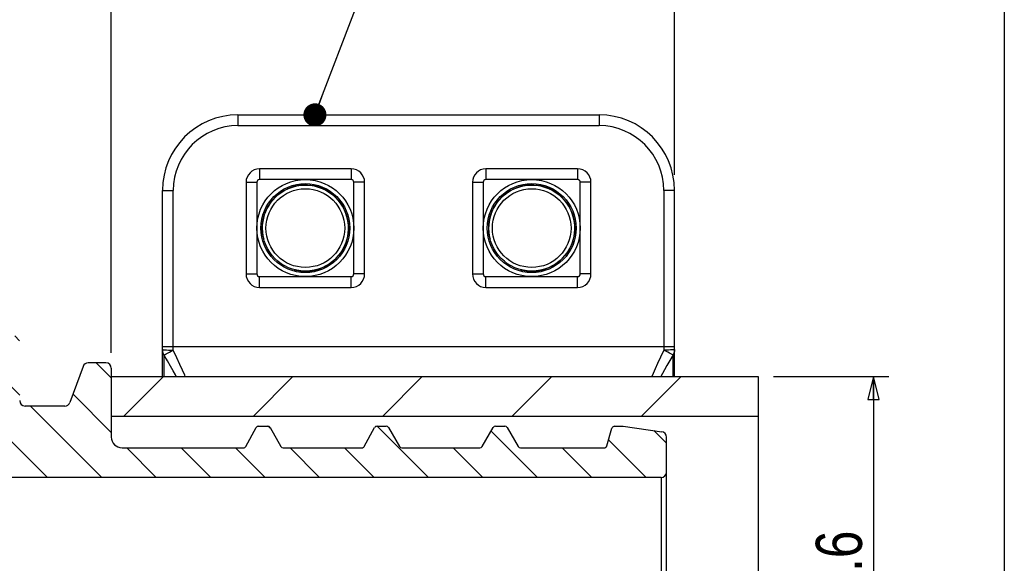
# Model space of a CAD drawing. Header units: millimetres. Extents: x 17 to 597, y 16 to 406.
# Tile 42 of 43: x 453 to 581, y 246 to 317. Entities that reach past the tile are written whole.
import ezdxf

# ---------------------------------------------------------------- set-up
doc = ezdxf.new("R2010")
doc.units = ezdxf.units.MM
doc.header["$LTSCALE"] = 32.67
doc.layers.get('0').update_dxf_attribs({"linetype": 'CONTINUOUS'})
for name, color, linetype in [('AXES', 7, 'CONTINUOUS'), ('CHAMFERS', 7, 'CONTINUOUS'), ('ROUNDS', 7, 'CONTINUOUS')]:
    doc.layers.add(name, color=color, linetype=linetype)
doc.styles.get("Standard").update_dxf_attribs({"font": 'txt', "width": 0.8})
doc.dimstyles.new('DIMSTYLE_1', dxfattribs={"dimtxt": 6, "dimasz": 3, "dimexe": 2, "dimexo": 2, "dimgap": 1.5, "dimtad": 1, "dimdec": 4, "dimlfac": 1.428571, "dimzin": 0, "dimdsep": 46, "dimtxsty": 'Standard', "dimblk": 'CLOSED', "dimblk1": 'CLOSED', "dimblk2": 'CLOSED', "dimcen": 0.09, "dimazin": 0, "dimtp": 0.5, "dimtm": 0.5, "dimtfac": 1, "dimtdec": 4, "dimtofl": 0, "dimtmove": 0, "dimatfit": 3, "dimldrblk": 'CLOSED', "dimfxl": 1, "dimtolj": 1, "dimtzin": 0, "dimarcsym": 0})
doc.dimstyles.new('DIMSTYLE_3', dxfattribs={"dimtxt": 6, "dimasz": 3, "dimexe": 2, "dimexo": 2, "dimgap": 1.5, "dimtad": 1, "dimdec": 0, "dimlfac": 1.428571, "dimzin": 0, "dimdsep": 46, "dimtxsty": 'Standard', "dimblk": 'CLOSED', "dimblk1": 'CLOSED', "dimblk2": 'CLOSED', "dimcen": 0.09, "dimazin": 0, "dimtp": 0.3, "dimtm": 0.3, "dimtfac": 1, "dimtdec": 0, "dimtofl": 0, "dimtmove": 0, "dimatfit": 3, "dimldrblk": 'CLOSED', "dimfxl": 1, "dimtolj": 1, "dimtzin": 0, "dimarcsym": 0})
doc.dimstyles.new('DIMSTYLE_4', dxfattribs={"dimtxt": 6, "dimasz": 3, "dimexe": 2, "dimexo": 2, "dimgap": 1.5, "dimtad": 1, "dimdec": 0, "dimlfac": 1.428571, "dimzin": 0, "dimdsep": 46, "dimtxsty": 'Standard', "dimblk": 'CLOSED', "dimblk1": 'CLOSED', "dimblk2": 'CLOSED', "dimcen": 0.09, "dimazin": 0, "dimtp": 0.5, "dimtm": 0.5, "dimtfac": 1, "dimtdec": 0, "dimtofl": 0, "dimtmove": 0, "dimatfit": 3, "dimldrblk": 'CLOSED', "dimfxl": 1, "dimtolj": 1, "dimtzin": 0, "dimarcsym": 0})
doc.dimstyles.get("Standard").update_dxf_attribs({"dimtxt": 6, "dimasz": 3, "dimexe": 2, "dimexo": 2, "dimtad": 1, "dimzin": 0, "dimdsep": 46, "dimtxsty": 'Standard', "dimblk": 'CLOSED', "dimblk1": 'CLOSED', "dimblk2": 'CLOSED', "dimcen": 0.09, "dimazin": 0, "dimtol": 1, "dimtp": 0.025, "dimtm": 0.025, "dimtfac": 1, "dimtofl": 0, "dimtmove": 0, "dimatfit": 3, "dimldrblk": 'CLOSED', "dimfxl": 1, "dimtolj": 1, "dimtzin": 0, "dimarcsym": 0})

# ---------------------------------------------------------------- blocks, each defined once
blk = doc.blocks.new('_CLOSED')
at = {"color": 0, "linetype": 'ByBlock'}
for p, q in [((0, 0), (-1, 0.25)), ((-1, 0.25), (-1, -0.25)), ((-1, -0.25), (0, 0)), ((-1, 0), (0, 0))]:
    blk.add_line(p, q, dxfattribs=at)
blk = doc.blocks.new('*D3')
at = {"color": 2, "linetype": 'Continuous', "transparency": 16777216}
for p, q in [((551.21, 270.39), (562.71, 270.39)), ((562.71, 270.39), (566.21, 270.39)), ((564.21, 270.39), (564.21, 226.64)), ((564.21, 182.89), (564.21, 226.64)), ((551.21, 182.89), (562.71, 182.89)), ((562.71, 182.89), (566.21, 182.89))]:
    blk.add_line(p, q, dxfattribs=at)
at = {"color": 2, "linetype": 'Continuous', "transparency": 16777216, "xscale": 3, "yscale": 3, "zscale": 3}
for p, rotation in [((564.21, 270.39), 90), ((564.21, 182.89), 270)]:
    blk.add_blockref('_CLOSED', p, dxfattribs=dict(at, rotation=rotation))
at = {"color": 2, "linetype": 'Continuous', "transparency": 16777216, "insert": (556.71, 226.64), "char_height": 6, "width": 67.2, "attachment_point": 2, "rotation": 90, "line_spacing_factor": 0.9}
blk.add_mtext('125 SDR17,17.6', dxfattribs=at)
blk = doc.blocks.new('*D5')
at = {"color": 2, "linetype": 'Continuous', "transparency": 16777216}
for p, q in [((398.47, 282.9), (398.47, 361.14)), ((465.21, 273.44), (465.21, 361.14)), ((398.47, 359.14), (431.84, 359.14)), ((465.21, 359.14), (431.84, 359.14))]:
    blk.add_line(p, q, dxfattribs=at)
at = {"color": 2, "linetype": 'Continuous', "transparency": 16777216, "xscale": 3, "yscale": 3, "zscale": 3, "rotation": 180}
blk.add_blockref('_CLOSED', (398.47, 359.14), dxfattribs=at)
at = {"color": 2, "linetype": 'Continuous', "transparency": 16777216, "xscale": 3, "yscale": 3, "zscale": 3}
blk.add_blockref('_CLOSED', (465.21, 359.14), dxfattribs=at)
at = {"color": 2, "linetype": 'Continuous', "transparency": 16777216, "insert": (431.84, 366.64), "char_height": 6, "width": 9.6, "attachment_point": 2, "line_spacing_factor": 0.9}
blk.add_mtext('95', dxfattribs=at)
blk = doc.blocks.new('*D6')
at = {"color": 2, "linetype": 'Continuous', "transparency": 16777216}
for p, q in [((398.47, 282.9), (398.47, 376.14)), ((538.36, 296.54), (538.36, 376.14)), ((398.47, 374.14), (468.42, 374.14)), ((538.36, 374.14), (468.42, 374.14))]:
    blk.add_line(p, q, dxfattribs=at)
at = {"color": 2, "linetype": 'Continuous', "transparency": 16777216, "xscale": 3, "yscale": 3, "zscale": 3, "rotation": 180}
blk.add_blockref('_CLOSED', (398.47, 374.14), dxfattribs=at)
at = {"color": 2, "linetype": 'Continuous', "transparency": 16777216, "xscale": 3, "yscale": 3, "zscale": 3}
blk.add_blockref('_CLOSED', (538.36, 374.14), dxfattribs=at)
at = {"color": 2, "linetype": 'Continuous', "transparency": 16777216, "insert": (468.42, 381.64), "char_height": 6, "width": 14.4, "attachment_point": 2, "line_spacing_factor": 0.9}
blk.add_mtext('200', dxfattribs=at)

msp = doc.modelspace()

# ---------------------------------------------------------------- hatches: boundary and pattern name
at = {"linetype": 'Continuous'}
h = msp.add_hatch(dxfattribs=at)
h.set_pattern_fill('DEFAULT__1', color=2, scale=5, angle=135, style=0, pattern_type=0)
h.set_pattern_definition([(135, (0, 0), (-3.535534, -3.535534), [])])
edge = h.paths.add_edge_path()
edge.add_spline(control_points=[(464.512373, 272.144853), (464.565596, 272.144706), (464.669049, 272.133123), (464.818759, 272.080826), (464.952464, 271.99676), (465.06428, 271.884944), (465.148346, 271.751239), (465.200642, 271.601529), (465.212226, 271.498076), (465.212373, 271.444853)], knot_values=[0, 0, 0, 0, 0.1428571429, 0.2857142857, 0.4285714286, 0.5714285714, 0.7142857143, 0.8571428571, 1, 1, 1, 1], degree=3, periodic=0)
edge.add_line((465.212373, 271.444853), (465.212373, 262.519853))
edge.add_spline(control_points=[(465.212373, 262.519853), (465.212545, 262.427061), (465.230342, 262.245505), (465.310624, 261.980498), (465.440808, 261.737079), (465.616033, 261.523513), (465.829599, 261.348289), (466.073018, 261.218104), (466.338025, 261.137822), (466.519581, 261.120025), (466.612373, 261.119853)], knot_values=[0, 0, 0, 0, 0.125, 0.25, 0.375, 0.5, 0.625, 0.75, 0.875, 1, 1, 1, 1], degree=3, periodic=0)
edge.add_line((466.612373, 261.119853), (482.3649, 261.119853))
edge.add_spline(control_points=[(482.3649, 261.119853), (482.396765, 261.119999), (482.458011, 261.128168), (482.545171, 261.164911), (482.619379, 261.223564), (482.65606, 261.273286), (482.671549, 261.301134)], knot_values=[0, 0, 0, 0, 0.25, 0.5, 0.75, 1, 1, 1, 1], degree=3, periodic=0)
edge.add_line((482.671549, 261.301134), (484.012631, 263.738572))
edge.add_spline(control_points=[(484.012631, 263.738572), (484.028121, 263.76642), (484.064802, 263.816142), (484.139009, 263.874795), (484.22617, 263.911537), (484.287415, 263.919706), (484.319281, 263.919853)], knot_values=[0, 0, 0, 0, 0.25, 0.5, 0.75, 1, 1, 1, 1], degree=3, periodic=0)
edge.add_line((484.319281, 263.919853), (485.5203, 263.919853))
edge.add_spline(control_points=[(485.5203, 263.919853), (485.551524, 263.919717), (485.611627, 263.911855), (485.697338, 263.876492), (485.770819, 263.819946), (485.807679, 263.771826), (485.823409, 263.744853)], knot_values=[0, 0, 0, 0, 0.25, 0.5, 0.75, 1, 1, 1, 1], degree=3, periodic=0)
edge.add_line((485.823409, 263.744853), (487.237917, 261.294853))
edge.add_spline(control_points=[(487.237917, 261.294853), (487.253646, 261.267879), (487.290507, 261.21976), (487.363987, 261.163213), (487.449699, 261.127851), (487.509801, 261.119988), (487.541026, 261.119853)], knot_values=[0, 0, 0, 0, 0.25, 0.5, 0.75, 1, 1, 1, 1], degree=3, periodic=0)
edge.add_line((487.541026, 261.119853), (497.7649, 261.119853))
edge.add_spline(control_points=[(497.7649, 261.119853), (497.796765, 261.119999), (497.858011, 261.128168), (497.945171, 261.164911), (498.019379, 261.223564), (498.05606, 261.273286), (498.071549, 261.301134)], knot_values=[0, 0, 0, 0, 0.25, 0.5, 0.75, 1, 1, 1, 1], degree=3, periodic=0)
edge.add_line((498.071549, 261.301134), (499.412631, 263.738572))
edge.add_spline(control_points=[(499.412631, 263.738572), (499.428121, 263.76642), (499.464802, 263.816142), (499.539009, 263.874795), (499.62617, 263.911537), (499.687415, 263.919706), (499.719281, 263.919853)], knot_values=[0, 0, 0, 0, 0.25, 0.5, 0.75, 1, 1, 1, 1], degree=3, periodic=0)
edge.add_line((499.719281, 263.919853), (500.9203, 263.919853))
edge.add_spline(control_points=[(500.9203, 263.919853), (500.951524, 263.919717), (501.011627, 263.911855), (501.097338, 263.876492), (501.170819, 263.819946), (501.207679, 263.771826), (501.223409, 263.744853)], knot_values=[0, 0, 0, 0, 0.25, 0.5, 0.75, 1, 1, 1, 1], degree=3, periodic=0)
edge.add_line((501.223409, 263.744853), (502.637917, 261.294853))
edge.add_spline(control_points=[(502.637917, 261.294853), (502.653646, 261.267879), (502.690507, 261.21976), (502.763987, 261.163213), (502.849699, 261.127851), (502.909801, 261.119988), (502.941026, 261.119853)], knot_values=[0, 0, 0, 0, 0.25, 0.5, 0.75, 1, 1, 1, 1], degree=3, periodic=0)
edge.add_line((502.941026, 261.119853), (513.093719, 261.119853))
edge.add_spline(control_points=[(513.093719, 261.119853), (513.124944, 261.119988), (513.185046, 261.127851), (513.270758, 261.163213), (513.344238, 261.21976), (513.381099, 261.267879), (513.396828, 261.294853)], knot_values=[0, 0, 0, 0, 0.25, 0.5, 0.75, 1, 1, 1, 1], degree=3, periodic=0)
edge.add_line((513.396828, 261.294853), (514.811336, 263.744853))
edge.add_spline(control_points=[(514.811336, 263.744853), (514.827066, 263.771826), (514.863926, 263.819946), (514.937407, 263.876492), (515.023118, 263.911855), (515.083221, 263.919717), (515.114445, 263.919853)], knot_values=[0, 0, 0, 0, 0.25, 0.5, 0.75, 1, 1, 1, 1], degree=3, periodic=0)
edge.add_line((515.114445, 263.919853), (516.3203, 263.919853))
edge.add_spline(control_points=[(516.3203, 263.919853), (516.351524, 263.919717), (516.411627, 263.911855), (516.497338, 263.876492), (516.570819, 263.819946), (516.607679, 263.771826), (516.623409, 263.744853)], knot_values=[0, 0, 0, 0, 0.25, 0.5, 0.75, 1, 1, 1, 1], degree=3, periodic=0)
edge.add_line((516.623409, 263.744853), (518.037917, 261.294853))
edge.add_spline(control_points=[(518.037917, 261.294853), (518.053646, 261.267879), (518.090507, 261.21976), (518.163987, 261.163213), (518.249699, 261.127851), (518.309801, 261.119988), (518.341026, 261.119853)], knot_values=[0, 0, 0, 0, 0.25, 0.5, 0.75, 1, 1, 1, 1], degree=3, periodic=0)
edge.add_line((518.341026, 261.119853), (529.236985, 261.119853))
edge.add_spline(control_points=[(529.236985, 261.119853), (529.267697, 261.11998), (529.326864, 261.127577), (529.411489, 261.161957), (529.484051, 261.216456), (529.540652, 261.288147), (529.564438, 261.342853), (529.573119, 261.372312)], knot_values=[0, 0, 0, 0, 0.2, 0.4, 0.6, 0.8, 1, 1, 1, 1], degree=3, periodic=0)
edge.add_line((529.573119, 261.372312), (530.239113, 263.667393))
edge.add_spline(control_points=[(530.239113, 263.667393), (530.247794, 263.696853), (530.271579, 263.751558), (530.328181, 263.82325), (530.400743, 263.877748), (530.485368, 263.912128), (530.544535, 263.919726), (530.575247, 263.919853)], knot_values=[0, 0, 0, 0, 0.2, 0.4, 0.6, 0.8, 1, 1, 1, 1], degree=3, periodic=0)
edge.add_line((530.575247, 263.919853), (531.712373, 263.919853))
edge.add_line((531.712373, 263.919853), (536.709794, 263.217511))
edge.add_spline(control_points=[(536.709794, 263.217511), (536.75767, 263.21068), (536.84986, 263.18799), (536.980008, 263.125778), (537.094371, 263.038662), (537.188787, 262.930049), (537.259138, 262.804675), (537.302632, 262.667135), (537.312271, 262.572684), (537.312373, 262.524323)], knot_values=[0, 0, 0, 0, 0.1428571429, 0.2857142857, 0.4285714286, 0.5714285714, 0.7142857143, 0.8571428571, 1, 1, 1, 1], degree=3, periodic=0)
edge.add_line((537.312373, 262.524323), (537.312373, 257.969853))
edge.add_spline(control_points=[(537.312373, 257.969853), (537.312226, 257.91663), (537.300642, 257.813177), (537.248346, 257.663467), (537.16428, 257.529762), (537.052464, 257.417946), (536.918759, 257.33388), (536.769049, 257.281583), (536.665596, 257.27), (536.612373, 257.269853)], knot_values=[0, 0, 0, 0, 0.1428571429, 0.2857142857, 0.4285714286, 0.5714285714, 0.7142857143, 0.8571428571, 1, 1, 1, 1], degree=3, periodic=0)
edge.add_line((536.612373, 257.269853), (398.824744, 257.269853))
edge.add_spline(control_points=[(398.824744, 257.269853), (398.793519, 257.269988), (398.733433, 257.277834), (398.64765, 257.313272), (398.574431, 257.36954), (398.518163, 257.442759), (398.482725, 257.528542), (398.474879, 257.588628), (398.474744, 257.619853)], knot_values=[0, 0, 0, 0, 0.1666666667, 0.3333333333, 0.5, 0.6666666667, 0.8333333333, 1, 1, 1, 1], degree=3, periodic=0)
edge.add_line((398.474744, 257.619853), (398.474744, 280.900883))
edge.add_spline(control_points=[(398.474744, 280.900883), (398.474846, 280.929894), (398.481674, 280.986), (398.512502, 281.066642), (398.561769, 281.137071), (398.62652, 281.193592), (398.7034, 281.232873), (398.758453, 281.245667), (398.787287, 281.248873)], knot_values=[0, 0, 0, 0, 0.1666666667, 0.3333333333, 0.5, 0.6666666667, 0.8333333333, 1, 1, 1, 1], degree=3, periodic=0)
edge.add_spline(control_points=[(398.787287, 281.248873), (398.836476, 281.254279), (398.931388, 281.274628), (399.06611, 281.334859), (399.184915, 281.421511), (399.28328, 281.531032), (399.35672, 281.658429), (399.402187, 281.798823), (399.412262, 281.895367), (399.412373, 281.944853)], knot_values=[0, 0, 0, 0, 0.1428571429, 0.2857142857, 0.4285714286, 0.5714285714, 0.7142857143, 0.8571428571, 1, 1, 1, 1], degree=3, periodic=0)
edge.add_line((399.412373, 281.944853), (399.412373, 313.444853))
edge.add_spline(control_points=[(399.412373, 313.444853), (399.412519, 313.498076), (399.424103, 313.601529), (399.476399, 313.751239), (399.560465, 313.884944), (399.672281, 313.99676), (399.805986, 314.080826), (399.955696, 314.133123), (400.059149, 314.144706), (400.112373, 314.144853)], knot_values=[0, 0, 0, 0, 0.1428571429, 0.2857142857, 0.4285714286, 0.5714285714, 0.7142857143, 0.8571428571, 1, 1, 1, 1], degree=3, periodic=0)
edge.add_line((400.112373, 314.144853), (412.012373, 314.144853))
edge.add_spline(control_points=[(412.012373, 314.144853), (412.065596, 314.144706), (412.169049, 314.133123), (412.318759, 314.080826), (412.452464, 313.99676), (412.56428, 313.884944), (412.648346, 313.751239), (412.700642, 313.601529), (412.712226, 313.498076), (412.712373, 313.444853)], knot_values=[0, 0, 0, 0, 0.1428571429, 0.2857142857, 0.4285714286, 0.5714285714, 0.7142857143, 0.8571428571, 1, 1, 1, 1], degree=3, periodic=0)
edge.add_line((412.712373, 313.444853), (412.712373, 269.519853))
edge.add_arc((416.912373, 269.519853), 4.2, 180, 270)
edge.add_line((416.912373, 265.319853), (444.912373, 265.319853))
edge.add_arc((444.912373, 269.519853), 4.2, -90, 0)
edge.add_line((449.112373, 269.519853), (449.112373, 274.944853))
edge.add_spline(control_points=[(449.112373, 274.944853), (449.112519, 274.998076), (449.124103, 275.101529), (449.176399, 275.251239), (449.260465, 275.384944), (449.372281, 275.49676), (449.505986, 275.580826), (449.655696, 275.633123), (449.759149, 275.644706), (449.812373, 275.644853)], knot_values=[0, 0, 0, 0, 0.1428571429, 0.2857142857, 0.4285714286, 0.5714285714, 0.7142857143, 0.8571428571, 1, 1, 1, 1], degree=3, periodic=0)
edge.add_line((449.812373, 275.644853), (452.612373, 275.644853))
edge.add_spline(control_points=[(452.612373, 275.644853), (452.665596, 275.644706), (452.769049, 275.633123), (452.918759, 275.580826), (453.052464, 275.49676), (453.16428, 275.384944), (453.248346, 275.251239), (453.300642, 275.101529), (453.312226, 274.998076), (453.312373, 274.944853)], knot_values=[0, 0, 0, 0, 0.1428571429, 0.2857142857, 0.4285714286, 0.5714285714, 0.7142857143, 0.8571428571, 1, 1, 1, 1], degree=3, periodic=0)
edge.add_line((453.312373, 274.944853), (453.312373, 267.244853))
edge.add_spline(control_points=[(453.312373, 267.244853), (453.312519, 267.19163), (453.324103, 267.088177), (453.376399, 266.938467), (453.460465, 266.804762), (453.572281, 266.692946), (453.705986, 266.60888), (453.855696, 266.556583), (453.959149, 266.545), (454.012373, 266.544853)], knot_values=[0, 0, 0, 0, 0.1428571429, 0.2857142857, 0.4285714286, 0.5714285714, 0.7142857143, 0.8571428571, 1, 1, 1, 1], degree=3, periodic=0)
edge.add_line((454.012373, 266.544853), (459.183994, 266.544853))
edge.add_spline(control_points=[(459.183994, 266.544853), (459.232153, 266.544952), (459.326228, 266.554516), (459.46325, 266.597652), (459.58827, 266.667486), (459.696653, 266.761082), (459.784051, 266.875087), (459.825214, 266.960218), (459.841779, 267.005439)], knot_values=[0, 0, 0, 0, 0.1666666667, 0.3333333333, 0.5, 0.6666666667, 0.8333333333, 1, 1, 1, 1], degree=3, periodic=0)
edge.add_line((459.841779, 267.005439), (461.544733, 271.684267))
edge.add_spline(control_points=[(461.544733, 271.684267), (461.561298, 271.729487), (461.60246, 271.814618), (461.689859, 271.928624), (461.798241, 272.02222), (461.923262, 272.092054), (462.060284, 272.13519), (462.154359, 272.144753), (462.202518, 272.144853)], knot_values=[0, 0, 0, 0, 0.1666666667, 0.3333333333, 0.5, 0.6666666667, 0.8333333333, 1, 1, 1, 1], degree=3, periodic=0)
edge.add_line((462.202518, 272.144853), (464.512373, 272.144853))
h = msp.add_hatch(dxfattribs=at)
h.set_pattern_fill('DEFAULT__3', color=2, scale=50, angle=85, style=0, pattern_type=0)
h.set_pattern_definition([(85, (0, 0), (-49.8097, 4.358), [])])
edge = h.paths.add_edge_path()
edge.add_spline(control_points=[(490.412373, 294.754853), (490.751061, 294.754224), (491.413741, 294.689265), (492.381018, 294.396232), (493.269496, 293.921072), (494.049018, 293.281455), (494.688561, 292.502119), (495.163832, 291.61297), (495.456492, 290.648191), (495.555313, 289.644853), (495.456492, 288.641515), (495.163832, 287.676735), (494.688561, 286.787587), (494.049018, 286.008251), (493.269496, 285.368634), (492.381018, 284.893474), (491.413741, 284.600441), (490.751061, 284.535482), (490.412373, 284.534853)], knot_values=[0, 0, 0, 0, 0.0625, 0.125, 0.1875, 0.25, 0.3125, 0.375, 0.4375, 0.5, 0.5625, 0.625, 0.6875, 0.75, 0.8125, 0.875, 0.9375, 1, 1, 1, 1], degree=3, periodic=0)
edge.add_spline(control_points=[(490.412373, 284.534853), (490.073684, 284.535482), (489.411004, 284.600441), (488.443727, 284.893474), (487.555249, 285.368634), (486.775727, 286.008251), (486.136184, 286.787587), (485.660913, 287.676735), (485.368253, 288.641515), (485.269432, 289.644853), (485.368253, 290.648191), (485.660913, 291.61297), (486.136184, 292.502119), (486.775727, 293.281455), (487.555249, 293.921072), (488.443727, 294.396232), (489.411004, 294.689265), (490.073684, 294.754224), (490.412373, 294.754853)], knot_values=[0, 0, 0, 0, 0.0625, 0.125, 0.1875, 0.25, 0.3125, 0.375, 0.4375, 0.5, 0.5625, 0.625, 0.6875, 0.75, 0.8125, 0.875, 0.9375, 1, 1, 1, 1], degree=3, periodic=0)
h = msp.add_hatch(dxfattribs=at)
h.set_pattern_fill('DEFAULT__4', color=2, scale=50, angle=325, style=0, pattern_type=0)
h.set_pattern_definition([(325, (0, 0), (28.679, 40.9576), [])])
edge = h.paths.add_edge_path()
edge.add_spline(control_points=[(519.812373, 294.754853), (520.151061, 294.754224), (520.813741, 294.689265), (521.781018, 294.396232), (522.669496, 293.921072), (523.449018, 293.281455), (524.088561, 292.502119), (524.563832, 291.61297), (524.856492, 290.648191), (524.955313, 289.644853), (524.856492, 288.641515), (524.563832, 287.676735), (524.088561, 286.787587), (523.449018, 286.008251), (522.669496, 285.368634), (521.781018, 284.893474), (520.813741, 284.600441), (520.151061, 284.535482), (519.812373, 284.534853)], knot_values=[0, 0, 0, 0, 0.0625, 0.125, 0.1875, 0.25, 0.3125, 0.375, 0.4375, 0.5, 0.5625, 0.625, 0.6875, 0.75, 0.8125, 0.875, 0.9375, 1, 1, 1, 1], degree=3, periodic=0)
edge.add_spline(control_points=[(519.812373, 284.534853), (519.473684, 284.535482), (518.811004, 284.600441), (517.843727, 284.893474), (516.955249, 285.368634), (516.175727, 286.008251), (515.536184, 286.787587), (515.060913, 287.676735), (514.768253, 288.641515), (514.669432, 289.644853), (514.768253, 290.648191), (515.060913, 291.61297), (515.536184, 292.502119), (516.175727, 293.281455), (516.955249, 293.921072), (517.843727, 294.396232), (518.811004, 294.689265), (519.473684, 294.754224), (519.812373, 294.754853)], knot_values=[0, 0, 0, 0, 0.0625, 0.125, 0.1875, 0.25, 0.3125, 0.375, 0.4375, 0.5, 0.5625, 0.625, 0.6875, 0.75, 0.8125, 0.875, 0.9375, 1, 1, 1, 1], degree=3, periodic=0)
h = msp.add_hatch(dxfattribs=at)
h.set_pattern_fill('S1', color=2, scale=11.88, angle=45, style=0, pattern_type=0)
h.set_pattern_definition([(45, (0, 0), (-8.40043, 8.40043), [])])
h.paths.add_polyline_path([(549.212373, 265.247794), (465.212373, 265.247794), (465.212373, 270.394853), (549.212373, 270.394853)])

# ---------------------------------------------------------------- linework, layer by layer
at = {"color": 2, "linetype": 'Continuous'}
msp.add_line((581.193458, 395.911944), (581.193458, 15.911944), dxfattribs=at)
at = {"color": 7, "linetype": 'Continuous'}
for p, q in [((461.544733, 271.684267), (459.841779, 267.005439)), ((464.512373, 272.144853), (462.202518, 272.144853)), ((465.212373, 271.444853), (465.212373, 262.519853)), ((465.212373, 270.394853), (549.212373, 270.394853)), ((549.212373, 270.394853), (549.212373, 242.799366)), ((459.183994, 266.544853), (454.012373, 266.544853)), ((465.212373, 265.247794), (549.212373, 265.247794)), ((482.671549, 261.301134), (484.012631, 263.738572)), ((484.319281, 263.919853), (485.5203, 263.919853)), ((485.823409, 263.744853), (487.237917, 261.294853)), ((498.071549, 261.301134), (499.412631, 263.738572)), ((499.719281, 263.919853), (500.9203, 263.919853)), ((501.223409, 263.744853), (502.637917, 261.294853)), ((513.396828, 261.294853), (514.811336, 263.744853)), ((515.114445, 263.919853), (516.3203, 263.919853)), ((516.623409, 263.744853), (518.037917, 261.294853)), ((529.573119, 261.372312), (530.239113, 263.667393)), ((530.575247, 263.919853), (531.712373, 263.919853)), ((531.712373, 263.919853), (536.709794, 263.217511)), ((537.312373, 244.325529), (537.312373, 262.524323)), ((466.612373, 261.119853), (482.3649, 261.119853)), ((487.541026, 261.119853), (497.7649, 261.119853)), ((502.941026, 261.119853), (513.093719, 261.119853)), ((518.341026, 261.119853), (529.236985, 261.119853)), ((536.612373, 257.269853), (398.824744, 257.269853))]:
    msp.add_line(p, q, dxfattribs=at)
at = {"color": 9, "linetype": 'Continuous'}
msp.add_line((536.612373, 257.269853), (536.612373, 244.260728), dxfattribs=at)
at = {"color": 7, "linetype": 'Continuous'}
for centre, radius in [((490.412373, 289.644853), 6.3), ((519.812373, 289.644853), 6.3), ((490.412373, 289.644853), 5.5867), ((490.412373, 289.644853), 5.11), ((519.812373, 289.644853), 5.5867), ((519.812373, 289.644853), 5.11)]:
    msp.add_circle(centre, radius, dxfattribs=at)
at = {"color": 2, "linetype": 'Continuous'}
for centre in [(490.412373, 289.644853), (519.812373, 289.644853)]:
    msp.add_arc(centre, 5.6, 255, 195, dxfattribs=at)
at = {"color": 7, "linetype": 'Continuous'}
for centre, radius, start, end in [((462.202518, 271.444853), 0.7, 90, 160), ((464.512373, 271.444853), 0.7, 0, 90), ((454.012373, 267.244853), 0.7, 180, 270), ((459.183994, 267.244853), 0.7, 270, 340), ((484.319281, 263.569853), 0.35, 90, 151.18034146), ((485.5203, 263.569853), 0.35, 30, 90), ((499.719281, 263.569853), 0.35, 90, 151.18034146), ((500.9203, 263.569853), 0.35, 30, 90), ((515.114445, 263.569853), 0.35, 90, 150), ((516.3203, 263.569853), 0.35, 30, 90), ((530.575247, 263.569853), 0.35, 90, 163.8181549), ((466.612373, 262.519853), 1.4, 180, 270), ((536.612373, 262.524323), 0.7, 0, 82), ((482.3649, 261.469853), 0.35, 270, 331.18034146), ((487.541026, 261.469853), 0.35, 210, 270), ((497.7649, 261.469853), 0.35, 270, 331.18034146), ((502.941026, 261.469853), 0.35, 210, 270), ((513.093719, 261.469853), 0.35, 270, 330), ((518.341026, 261.469853), 0.35, 210, 270), ((529.236985, 261.469853), 0.35, 270, 343.8181549), ((536.612373, 257.969853), 0.7, 270, 360)]:
    msp.add_arc(centre, radius, start, end, dxfattribs=at)
at = {"layer": 'AXES', "color": 9, "linetype": 'Continuous'}
for p, q in [((484.462373, 297.344853), (484.462373, 295.944853)), ((496.362373, 297.344853), (484.462373, 297.344853)), ((496.362373, 297.344853), (496.362373, 295.944853)), ((513.862373, 297.344853), (513.862373, 295.944853)), ((525.762373, 297.344853), (513.862373, 297.344853)), ((525.762373, 297.344853), (525.762373, 295.944853)), ((482.712373, 295.594853), (482.712373, 283.694853)), ((482.712373, 295.594853), (484.112373, 295.594853)), ((498.112373, 295.594853), (496.712373, 295.594853)), ((498.112373, 283.694853), (498.112373, 295.594853)), ((512.112373, 295.594853), (512.112373, 283.694853)), ((512.112373, 295.594853), (513.512373, 295.594853)), ((527.512373, 295.594853), (526.112373, 295.594853)), ((527.512373, 283.694853), (527.512373, 295.594853)), ((482.712373, 283.694853), (484.112373, 283.694853)), ((484.462373, 281.944853), (484.462373, 283.344853)), ((496.362373, 281.944853), (496.362373, 283.344853)), ((498.112373, 283.694853), (496.712373, 283.694853)), ((512.112373, 283.694853), (513.512373, 283.694853)), ((513.862373, 281.944853), (513.862373, 283.344853)), ((525.762373, 281.944853), (525.762373, 283.344853)), ((527.512373, 283.694853), (526.112373, 283.694853)), ((484.462373, 281.944853), (496.362373, 281.944853)), ((513.862373, 281.944853), (525.762373, 281.944853))]:
    msp.add_line(p, q, dxfattribs=at)
at = {"layer": 'AXES', "color": 7, "linetype": 'Continuous'}
for p, q in [((484.112373, 295.594853), (484.112373, 283.694853)), ((496.362373, 295.944853), (484.462373, 295.944853)), ((496.712373, 283.694853), (496.712373, 295.594853)), ((513.512373, 295.594853), (513.512373, 283.694853)), ((525.762373, 295.944853), (513.862373, 295.944853)), ((526.112373, 283.694853), (526.112373, 295.594853)), ((484.462373, 283.344853), (496.362373, 283.344853)), ((513.862373, 283.344853), (525.762373, 283.344853))]:
    msp.add_line(p, q, dxfattribs=at)
at = {"layer": 'AXES', "color": 9, "linetype": 'Continuous'}
for centre, start, end in [((484.462373, 295.594853), 90, 180), ((496.362373, 295.594853), 0, 90), ((513.862373, 295.594853), 90, 180), ((525.762373, 295.594853), 0, 90), ((484.462373, 283.694853), 180, 270), ((496.362373, 283.694853), 270, 360), ((513.862373, 283.694853), 180, 270), ((525.762373, 283.694853), 270, 360)]:
    msp.add_arc(centre, 1.75, start, end, dxfattribs=at)
at = {"layer": 'AXES', "color": 7, "linetype": 'Continuous'}
for centre, start, end in [((484.462373, 295.594853), 90, 180), ((496.362373, 295.594853), 0, 90), ((513.862373, 295.594853), 90, 180), ((525.762373, 295.594853), 0, 90), ((484.462373, 283.694853), 180, 270), ((496.362373, 283.694853), 270, 360), ((513.862373, 283.694853), 180, 270), ((525.762373, 283.694853), 270, 360)]:
    msp.add_arc(centre, 0.35, start, end, dxfattribs=at)
at = {"layer": 'CHAMFERS', "color": 7, "linetype": 'Continuous'}
for centre in [(490.412373, 289.644853), (519.812373, 289.644853)]:
    msp.add_circle(centre, 5.775, dxfattribs=at)
at = {"layer": 'ROUNDS', "color": 9, "linetype": 'Continuous'}
for p, q in [((481.662373, 304.344853), (481.662373, 302.944853)), ((528.562373, 304.344853), (528.562373, 302.944853)), ((481.662373, 302.944853), (528.562373, 302.944853)), ((471.862373, 294.544853), (473.262373, 294.544853)), ((473.262373, 273.809121), (473.262373, 294.544853)), ((536.962373, 294.544853), (536.962373, 273.809121)), ((538.362373, 294.544853), (536.962373, 294.544853)), ((471.862373, 274.25804), (538.362373, 274.25804)), ((472.049937, 273.199217), (472.049937, 270.394853)), ((538.174808, 270.394853), (538.174808, 273.199217))]:
    msp.add_line(p, q, dxfattribs=at)
at = {"layer": 'ROUNDS', "color": 7, "linetype": 'Continuous'}
for p, q in [((481.662373, 304.344853), (528.562373, 304.344853)), ((471.862373, 270.394853), (471.862373, 294.544853)), ((538.362373, 270.394853), (538.362373, 294.544853))]:
    msp.add_line(p, q, dxfattribs=at)
at = {"layer": 'ROUNDS', "color": 9, "linetype": 'Continuous'}
for points in [[(472.049937, 273.199217), (471.946803, 273.42029), (471.883642, 273.655905), (471.862373, 273.898905)], [(471.862373, 273.898905), (471.897456, 273.87893), (472.000988, 273.859952), (472.167776, 273.842928), (472.389459, 273.82871), (472.654918, 273.818013), (472.95084, 273.811372), (473.262373, 273.809121)], [(472.049937, 273.199217), (472.090862, 273.203417), (472.187085, 273.240447), (472.334067, 273.308559), (472.524868, 273.404537), (472.750481, 273.523851), (473.000245, 273.660861), (473.262373, 273.809121)], [(474.816026, 270.394853), (474.741972, 270.561579), (474.457391, 271.194784), (474.116824, 271.945393), (473.718288, 272.81732), (473.262373, 273.809121)], [(536.962373, 273.809121), (536.533732, 272.876801), (536.16337, 272.067058), (535.84472, 271.365877), (535.574004, 270.765322), (535.408654, 270.394853)], [(538.362373, 273.898905), (538.327289, 273.87893), (538.223757, 273.859952), (538.056969, 273.842928), (537.835286, 273.82871), (537.569827, 273.818013), (537.273905, 273.811372), (536.962373, 273.809121)], [(538.174808, 273.199217), (538.133884, 273.203418), (538.03766, 273.240448), (537.890679, 273.30856), (537.699878, 273.404538), (537.474264, 273.523852), (537.224501, 273.660863), (536.962373, 273.809121)], [(538.362373, 273.898905), (538.341103, 273.655905), (538.277942, 273.42029), (538.174808, 273.199217)], [(473.644481, 270.394853), (473.529536, 270.601754), (473.244956, 271.108097), (472.90439, 271.708414), (472.50585, 272.405837), (472.049937, 273.199217)], [(538.174808, 273.199217), (537.74617, 272.453417), (537.375804, 271.805725), (537.057156, 271.244925), (536.786439, 270.764667), (536.580005, 270.394853)]]:
    msp.add_lwpolyline(points, dxfattribs=at)
at = {"layer": 'ROUNDS', "color": 7, "linetype": 'Continuous'}
for centre, start, end in [((481.662373, 294.544853), 90, 180), ((528.562373, 294.544853), 0, 90)]:
    msp.add_arc(centre, 9.8, start, end, dxfattribs=at)
at = {"layer": 'ROUNDS', "color": 9, "linetype": 'Continuous'}
for centre, start, end in [((481.662373, 294.544853), 90, 180), ((528.562373, 294.544853), 0, 90)]:
    msp.add_arc(centre, 8.4, start, end, dxfattribs=at)

# ---------------------------------------------------------------- dimensions: what is measured, and where the dimension line sits
at = {"color": 2, "linetype": 'Continuous'}
for base, p2, dimstyle, picture, middle in [((538.362373, 374.144853), (538.362373, 294.544853), 'DIMSTYLE_4', '*D6', (468.41856, 374.144853)), ((465.212373, 359.144853), (465.212373, 271.444853), 'DIMSTYLE_3', '*D5', (431.993552, 359.144853))]:
    dim = msp.add_linear_dim(base=base, p1=(398.474744, 280.900883), p2=p2, dimstyle=dimstyle, dxfattribs=at)
    dim.commit()
    dim.dimension.update_dxf_attribs({"geometry": picture, "text_midpoint": middle, "dimtype": 160})
dim = msp.add_linear_dim(base=(564.212373, 270.394853), p1=(549.212373, 182.894853), p2=(549.212373, 270.394853), angle=90, text='125 SDR17,17.6:13', dimstyle='DIMSTYLE_1', dxfattribs=at)
dim.commit()
dim.dimension.update_dxf_attribs({"geometry": '*D3', "text_midpoint": (564.212373, 227.244853), "dimtype": 160})

# ---------------------------------------------------------------- leaders
msp.add_leader([(491.657399, 304.344853), (498.585226, 322.509599)], dimstyle='Standard', override={"dimtad": 0, "dimldrblk": 'DOT'}, dxfattribs=at)

doc.saveas('drawing.dxf')
